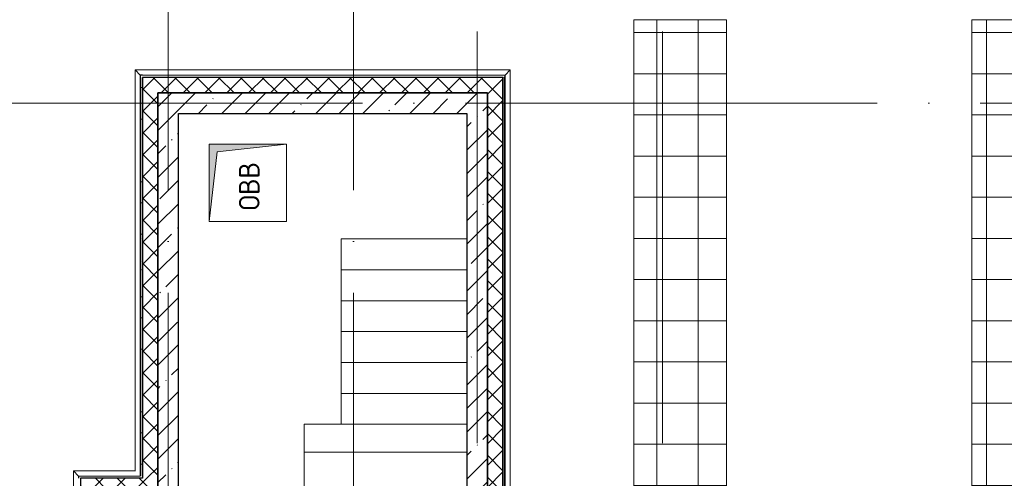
# Model space of a CAD drawing. Header units: millimetres. Extents: x -30540 to 150652, y -11730 to 123410.
# Tile 73 of 113: x 93414 to 102974, y 32070 to 36525. Entities that reach past the tile are written whole.
import ezdxf

# ---------------------------------------------------------------- set-up
doc = ezdxf.new("R2010")
doc.units = ezdxf.units.MM
doc.linetypes.add('ADSK_Линия сетки', pattern=[5000, 4000, -500, 0, -500])
doc.linetypes.add('Штриховая', pattern=[1000, 600, -400])
for name, color, linetype, lineweight in [('A-____-NOTE-TEXT', 7, 'Continuous', 18), ('A-FLOR-____-OTLN', 7, 'Continuous', 18), ('A-GENM-____-OTLN', 7, 'Continuous', 18), ('A-ROOF-____-OTLN', 7, 'Continuous', 18), ('A-ROOF-____-PATT', 7, 'Continuous', 18), ('A-WALL-____-MCUT', 7, 'Continuous', 40), ('A-WALL-____-PATT', 7, 'Continuous', 40), ('M-EQPM-____-OTLN', 7, 'Continuous', 18), ('S-GRID-____-OTLN', 7, 'Continuous', 9), ('S-STRS-____-OTLN', 7, 'Continuous', 18)]:
    doc.layers.add(name, color=color, linetype=linetype, lineweight=lineweight)
doc.styles.add('GOST Common', font='GOST_Common.ttf', dxfattribs={"height": 200})
pattern_1 = [(45, (0, 0), (-228.0985, 228.0985), []), (45, (228.1, 0), (-228.0985, 228.0985), [403.225, -80.645, 6.706, -73.939])]
pattern_2 = [(45, (0, 0), (-106.06602, 106.06602), []), (135, (0, 0), (-106.06602, -106.06602), [])]
pattern_3 = [(0, (0, 0), (406.4, 101.6), [6.706, -298.094, 6.706, -298.094, -1625.6]), (0, (0, 0), (406.4, 101.6), [-609.6, 6.706, -602.894, 6.706, -298.094, -711.2]), (0, (0, 0), (406.4, 101.6), [-1524, 6.706, -196.494, 6.706, -501.294]), (120, (152.4, 50.8), (-291.18818, 301.15272), [6.706, -298.094, 6.706, -298.094, -1625.6]), (120, (152.4, 50.8), (-291.18818, 301.15272), [-609.6, 6.706, -602.894, 6.706, -298.094, -711.2]), (120, (152.4, 50.8), (-291.18818, 301.15272), [-1524, 6.706, -196.494, 6.706, -501.294]), (240, (203.2, 254), (-115.21182, -402.75272), [6.706, -298.094, 6.706, -298.094, -1625.6]), (240, (203.2, 254), (-115.21182, -402.75272), [-609.6, 6.706, -602.894, 6.706, -298.094, -711.2]), (240, (203.2, 254), (-115.21182, -402.75272), [-1524, 6.706, -196.494, 6.706, -501.294])]

# ---------------------------------------------------------------- blocks, each defined once
blk = doc.blocks.new('АР_Канал вертикальный прямоугольный1 - ОВВ-6947668-Кровля ЭЛ')
at = {"layer": 'M-EQPM-____-OTLN', "lineweight": 13, "true_color": 0xe2e2e2}
blk.add_hatch(color=254, dxfattribs=at).paths.add_polyline_path([(375, -375), (-300, -300), (-375, 375), (-375, -375)])
at = {"layer": 'M-EQPM-____-OTLN', "color": 253, "lineweight": 13, "true_color": 0xaaaaaa}
for p, q in [((-375, 375), (-300, -300)), ((-375, 375), (-300, -300)), ((-375, -375), (-375, 375)), ((-375, 375), (375, 375)), ((-375, -375), (-375, 375)), ((375, 375), (-375, 375)), ((-375, 375), (-375, -375)), ((375, 375), (375, -375)), ((375, -375), (375, 375)), ((375, -375), (-375, -375)), ((375, -375), (-375, -375)), ((-375, -375), (375, -375)), ((-300, -300), (375, -375)), ((-300, -300), (375, -375))]:
    blk.add_line(p, q, dxfattribs=at)
blk = doc.blocks.new('_GM_Dt-St-D_Фартук гнутый из оцинкованной стали_Пристенный_Тип 1__c-верхняя кромка с отгибом_ - ФС-1_3_50х70У100-1_5_t__RAL7016-6269803-Кровля ЭЛ')
at = {"layer": 'A-GENM-____-OTLN', "color": 253, "lineweight": 13, "true_color": 0xaaaaaa}
for p, q in [((0, 50), (3643, 50)), ((50, 0), (0, 50)), ((50, 0), (3593, 0)), ((50, 0), (50, -1.5)), ((3643, 50), (3593, 0)), ((3593, -1.5), (3593, 0)), ((71.5, -1.5), (3593, -1.5))]:
    blk.add_line(p, q, dxfattribs=at)
blk = doc.blocks.new('_GM_Dt-St-D_Фартук гнутый из оцинкованной стали_Пристенный_Тип 1__c-верхняя кромка с отгибом_ - ФС-1_3_50х70У100-1_5_t__RAL7016-6270211-Кровля ЭЛ')
at = {"layer": 'A-GENM-____-OTLN', "color": 253, "lineweight": 13, "true_color": 0xaaaaaa}
for p, q in [((50, 1.5), (50, 0)), ((3946.5, 0), (50, 0)), ((3946.5, 0), (3946.5, 1.5)), ((0, -50), (50, 0)), ((3896.5, -50), (0, -50))]:
    blk.add_line(p, q, dxfattribs=at)
blk = doc.blocks.new('_GM_Dt-St-D_Фартук гнутый из оцинкованной стали_Пристенный_Тип 1__c-верхняя кромка с отгибом_ - ФС-1_3_50х70У100-1_5_t__RAL7016-6269517-Кровля ЭЛ')
at = {"layer": 'A-GENM-____-OTLN', "color": 253, "lineweight": 13, "true_color": 0xaaaaaa}
for p, q in [((0, 50), (600, 50)), ((50, 0), (0, 50)), ((50, 0), (650, 0)), ((50, 0), (50, -1.5)), ((650, -1.5), (650, 0)), ((50, -1.5), (650, -1.5))]:
    blk.add_line(p, q, dxfattribs=at)
blk = doc.blocks.new('_GM_Dt-St-D_Фартук гнутый из оцинкованной стали_Пристенный_Тип 1__c-верхняя кромка с отгибом_ - ФС-1_3_50х70У100-1_5_t__RAL7016-6270208-Кровля ЭЛ')
at = {"layer": 'A-GENM-____-OTLN', "color": 253, "lineweight": 13, "true_color": 0xaaaaaa}
for p, q in [((50, 1.5), (50, 0)), ((71.5, 1.5), (50, 1.5)), ((71.5, 0), (50, 0)), ((4441.5, 0), (4491.5, -50)), ((0, -50), (50, 0)), ((4491.5, -50), (0, -50))]:
    blk.add_line(p, q, dxfattribs=at)
blk = doc.blocks.new('_GM_Dt-St-D_Фартук гнутый из оцинкованной стали_Пристенный_Тип 1__c-верхняя кромка с отгибом_ - ФС-1_3_50х70У100-1_5_t__RAL7016-6954659-Кровля ЭЛ')
at = {"layer": 'A-GENM-____-OTLN', "color": 253, "lineweight": 13, "true_color": 0xaaaaaa}
for p, q in [((0, 50), (7331.5, 50)), ((50, 0), (0, 50)), ((50, 0), (7281.5, 0)), ((50, 0), (50, -1.5)), ((7331.5, 50), (7281.5, 0)), ((7281.5, -1.5), (7281.5, 0)), ((50, -1.5), (71.5, -1.5))]:
    blk.add_line(p, q, dxfattribs=at)
blk = doc.blocks.new('Наметкина 10_РД_АР_К4_отсоединено_rvt-1-Кровля ЭЛ')
at = {"layer": 'A-ROOF-____-PATT', "lineweight": 5, "true_color": 0xd2d2d2}
h = blk.add_hatch(dxfattribs=at)
h.set_pattern_fill('FP_22', color=254, style=0, pattern_type=2)
h.set_pattern_definition([(0, (0, 0), (0, 400), []), (90, (0, 0), (-400, 2e-14), [])])
h.paths.add_polyline_path([(103145.3, 12249.9), (104045.3, 12249.9), (104045.3, 19755), (106355.3, 19755), (106355.3, 29125), (103558.6, 29125), (103558.6, 36525), (102658.6, 36525), (102658.6, 28225), (105457, 28225), (105455.3, 26225), (99313.8, 26225), (99313.8, 30946.5), (100275.8, 30946.5), (100275.8, 36525), (99375.8, 36525), (99375.8, 31775), (98176.8, 31775), (98176.8, 28705), (98125.3, 28755), (98125.3, 28635), (97585.3, 28635), (97584.9, 27486.5), (98176.8, 27486.5), (98176.8, 25304.5), (103455.3, 25304.5), (103455.3, 23720), (105455.3, 23720), (105455.3, 20655), (98589.6, 20655), (98589.6, 19585), (98594.5, 19554.1), (98608.7, 19526.2), (98630.8, 19504.1), (98658.7, 19489.9), (98689.6, 19485), (98855.3, 19485), (98855.3, 19755), (98935.3, 19755), (98935.3, 19775), (99775.3, 19775), (99775.3, 19755), (103145.3, 19755), (103145.3, 17983.6)])
h.paths.add_polyline_path([(95305.3, 12249.9), (96205.3, 12249.9), (96205.3, 13710), (98855.3, 13710), (98855.3, 19385), (98689.6, 19385), (98645.1, 19390), (98602.8, 19404.8), (98564.9, 19428.6), (98533.2, 19460.3), (98509.4, 19498.2), (98494.6, 19540.5), (98489.6, 19585), (98489.6, 20655), (97955.3, 20655), (97955.3, 14610), (95305.3, 14610)])
h.paths.add_polyline_path([(98007, 28655), (98105.3, 28655), (98105.3, 28685), (98007, 28685)])
at = {"layer": 'A-WALL-____-PATT', "lineweight": 5, "true_color": 0xaaaaaa}
h = blk.add_hatch(dxfattribs=at)
h.set_pattern_fill('FP_24', color=253, style=0, pattern_type=2)
h.set_pattern_definition(pattern_3)
h.paths.add_polyline_path([(94585.3, 32090), (94605.3, 32090), (94605.3, 35985), (94585.3, 35985), (94585.3, 32440.1)])
h = blk.add_hatch(dxfattribs=at)
h.set_pattern_fill('FP_21', color=253, style=0, pattern_type=2)
h.set_pattern_definition(pattern_2)
h.paths.add_polyline_path([(94755.3, 32070), (94755.3, 35965), (94605.3, 35965), (94605.3, 32070)])
h = blk.add_hatch(dxfattribs=at)
h.set_pattern_fill('FP_21', color=253, style=0, pattern_type=2)
h.set_pattern_definition(pattern_2)
h.paths.add_polyline_path([(97955.3, 35815), (98105.3, 35815), (98105.3, 35965), (94755.3, 35965), (94755.3, 35815), (97251.2, 35815)])
h = blk.add_hatch(dxfattribs=at)
h.set_pattern_fill('FP_24', color=253, style=0, pattern_type=2)
h.set_pattern_definition(pattern_3)
h.paths.add_polyline_path([(98105.3, 28685), (98125.3, 28685), (98125.3, 35965), (98105.3, 35965), (98105.3, 28705)])
h = blk.add_hatch(dxfattribs=at)
h.set_pattern_fill('FP_19', color=253, style=0, pattern_type=2)
h.set_pattern_definition(pattern_1)
h.paths.add_polyline_path([(97755.3, 35615), (97955.3, 35615), (97955.3, 35815), (94755.3, 35815), (94755.3, 35615), (97251.2, 35615)])
h = blk.add_hatch(dxfattribs=at)
h.set_pattern_fill('FP_21', color=253, style=0, pattern_type=2)
h.set_pattern_definition(pattern_2)
h.paths.add_polyline_path([(97955.3, 28705), (98105.3, 28705), (98105.3, 35815), (97955.3, 35815), (97955.3, 29548.8)])
h = blk.add_hatch(dxfattribs=at)
h.set_pattern_fill('FP_19', color=253, style=0, pattern_type=2)
h.set_pattern_definition(pattern_1)
h.paths.add_polyline_path([(94755.3, 25155), (94955.3, 25155), (94955.3, 35615), (94755.3, 35615), (94755.3, 26657.5)])
h = blk.add_hatch(dxfattribs=at)
h.set_pattern_fill('FP_19', color=253, style=0, pattern_type=2)
h.set_pattern_definition(pattern_1)
h.paths.add_polyline_path([(97955.3, 31215), (97955.3, 35615), (97755.3, 35615), (97755.3, 31215)])
h = blk.add_hatch(dxfattribs=at)
h.set_pattern_fill('FP_21', color=253, style=0, pattern_type=2)
h.set_pattern_definition(pattern_2)
h.paths.add_polyline_path([(94755.3, 31970), (94755.3, 32070), (94005.3, 32070), (94005.3, 31970), (94105.3, 31970)])
at = {"layer": 'A-FLOR-____-OTLN', "color": 253, "lineweight": 13, "true_color": 0xaaaaaa}
for p, q in [((97755.3, 32595), (96175.3, 32595)), ((96175.3, 32595), (96175.3, 32325)), ((97755.3, 32325), (96175.3, 32325)), ((96175.3, 32325), (96175.3, 31375)), ((96175.3, 32325), (97755.3, 32325))]:
    blk.add_line(p, q, dxfattribs=at)
at = {"layer": 'A-ROOF-____-OTLN', "color": 253, "lineweight": 13, "true_color": 0xaaaaaa}
for p, q in [((100275.8, 36525), (99375.8, 36525)), ((99375.8, 36525), (99375.8, 31775)), ((100275.8, 30946.5), (100275.8, 36525)), ((102658.6, 36525), (102658.6, 28225)), ((103558.6, 36525), (102658.6, 36525))]:
    blk.add_line(p, q, dxfattribs=at)
at = {"layer": 'A-WALL-____-MCUT', "color": 253, "lineweight": 30, "true_color": 0xaaaaaa}
for p, q in [((94585.3, 35985), (94585.3, 32090)), ((94605.3, 35985), (94585.3, 35985)), ((94755.3, 35965), (94605.3, 35965)), ((94605.3, 35965), (94605.3, 32070)), ((94605.3, 32090), (94605.3, 35965)), ((98105.3, 35965), (94755.3, 35965)), ((98105.3, 35815), (98105.3, 35965)), ((98105.3, 35965), (98105.3, 28705)), ((98125.3, 35965), (98115.3, 35965)), ((98125.3, 28685), (98125.3, 35965)), ((97955.3, 35815), (94755.3, 35815)), ((94755.3, 35815), (94755.3, 35615)), ((94755.3, 32070), (94755.3, 35815)), ((94755.3, 35815), (97955.3, 35815)), ((97955.3, 35615), (97955.3, 35815)), ((97955.3, 35815), (97955.3, 28705)), ((98105.3, 28705), (98105.3, 35815)), ((94755.3, 35615), (94755.3, 27940)), ((94955.3, 35615), (97755.3, 35615)), ((94955.3, 28215), (94955.3, 35615)), ((97755.3, 35615), (97755.3, 31375)), ((97955.3, 31215), (97955.3, 35615)), ((94605.3, 32070), (94005.3, 32070)), ((94005.3, 32070), (94005.3, 31970)), ((94755.3, 31970), (94755.3, 32070))]:
    blk.add_line(p, q, dxfattribs=at)
at = {"layer": 'S-STRS-____-OTLN', "color": 253, "lineweight": 13, "true_color": 0xaaaaaa}
for p, q in [((97755.3, 34395), (96535.3, 34395)), ((96535.3, 34395), (96535.3, 34095)), ((96535.3, 34095), (96535.3, 33795)), ((97755.3, 34095), (96535.3, 34095)), ((96535.3, 33795), (96535.3, 33495)), ((97755.3, 33795), (96535.3, 33795)), ((96535.3, 33495), (96535.3, 33195)), ((97755.3, 33495), (96535.3, 33495)), ((96535.3, 33195), (96535.3, 32895)), ((97755.3, 33195), (96535.3, 33195)), ((96535.3, 32895), (96535.3, 32595)), ((97755.3, 32895), (96535.3, 32895)), ((97755.3, 32595), (96535.3, 32595))]:
    blk.add_line(p, q, dxfattribs=at)
at = {"layer": 'S-STRS-____-OTLN', "color": 253, "linetype": 'Штриховая', "lineweight": 13, "true_color": 0xaaaaaa}
for p, q in [((97755.3, 34395), (96535.3, 34395)), ((97755.3, 34095), (96535.3, 34095)), ((97755.3, 33795), (96535.3, 33795)), ((97755.3, 33495), (96535.3, 33495)), ((97755.3, 33195), (96535.3, 33195)), ((97755.3, 32895), (96535.3, 32895))]:
    blk.add_line(p, q, dxfattribs=at)
at = {"layer": 'A-GENM-____-OTLN', "color": 253, "lineweight": 13, "true_color": 0xaaaaaa}
for name, p in [('_GM_Dt-St-D_Фартук гнутый из оцинкованной стали_Пристенный_Тип 1__c-верхняя кромка с отгибом_ - ФС-1_3_50х70У100-1_5_t__RAL7016-6269803-Кровля ЭЛ', (94533.8, 35986.5)), ('_GM_Dt-St-D_Фартук гнутый из оцинкованной стали_Пристенный_Тип 1__c-верхняя кромка с отгибом_ - ФС-1_3_50х70У100-1_5_t__RAL7016-6269517-Кровля ЭЛ', (93935.3, 32091.5))]:
    blk.add_blockref(name, p, dxfattribs=at)
for name, p, rotation in [('_GM_Dt-St-D_Фартук гнутый из оцинкованной стали_Пристенный_Тип 1__c-верхняя кромка с отгибом_ - ФС-1_3_50х70У100-1_5_t__RAL7016-6270211-Кровля ЭЛ', (94583.8, 36036.5), 269.9999999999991), ('_GM_Dt-St-D_Фартук гнутый из оцинкованной стали_Пристенный_Тип 1__c-верхняя кромка с отгибом_ - ФС-1_3_50х70У100-1_5_t__RAL7016-6954659-Кровля ЭЛ', (98126.8, 36036.5), 270.0000000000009), ('_GM_Dt-St-D_Фартук гнутый из оцинкованной стали_Пристенный_Тип 1__c-верхняя кромка с отгибом_ - ФС-1_3_50х70У100-1_5_t__RAL7016-6270208-Кровля ЭЛ', (93985.3, 32141.5), 269.9999999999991)]:
    blk.add_blockref(name, p, dxfattribs=dict(at, rotation=rotation))
at = {"layer": 'M-EQPM-____-OTLN', "color": 253, "lineweight": 13, "true_color": 0xaaaaaa, "rotation": 270.0000000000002}
blk.add_blockref('АР_Канал вертикальный прямоугольный1 - ОВВ-6947668-Кровля ЭЛ', (95630.3, 34940), dxfattribs=at)
at = {"layer": 'A-____-NOTE-TEXT', "color": 253, "lineweight": 5, "true_color": 0xaaaaaa, "insert": (95543.1, 34672.2), "char_height": 200, "width": 609.282, "attachment_point": 1, "rotation": 90, "style": 'GOST Common'}
blk.add_mtext('ОВВ', dxfattribs=at)

msp = doc.modelspace()

# ---------------------------------------------------------------- linework, layer by layer
at = {"layer": 'S-GRID-____-OTLN', "color": 253, "linetype": 'ADSK_Линия сетки', "true_color": 0xaaaaaa}
for p, q in [((94855.3, -10130.4), (94855.3, 56550)), ((96655.3, -10130.4), (96655.3, 56550)), ((97855.3, -7590.4), (97855.3, 56550)), ((99655.3, -7590.4), (99655.3, 56550)), ((111741.6, 35715), (81129.2, 35715))]:
    msp.add_line(p, q, dxfattribs=at)

# ---------------------------------------------------------------- block references
at = {"lineweight": 5}
msp.add_blockref('Наметкина 10_РД_АР_К4_отсоединено_rvt-1-Кровля ЭЛ', (0, 0), dxfattribs=at)

doc.saveas('drawing.dxf')
